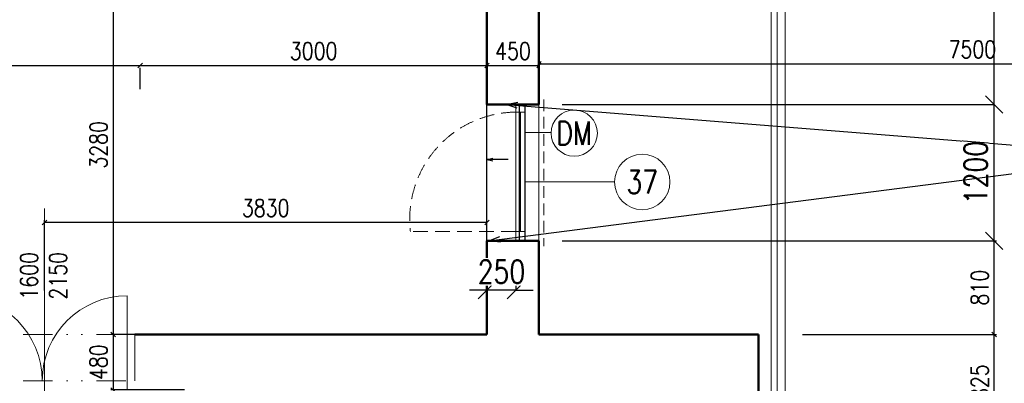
# Model space of a CAD drawing. Header units: millimetres. Extents: x -238874 to 551972, y -298952 to 658415.
# Tile 199 of 256: x 23075 to 31594, y 158579 to 161723. Entities that reach past the tile are written whole.
import ezdxf
from ezdxf.enums import TextEntityAlignment as Align

# ---------------------------------------------------------------- set-up
doc = ezdxf.new("R2010")
doc.units = ezdxf.units.MM
doc.header["$LTSCALE"] = 20
for name, pattern in [('DASHED', [0.75, 0.5, -0.25]), ('DIVIDE', [31.75, 12.7, -6.35, 0, -6.35, 0, -6.35]), ('HIDDEN', [9.525, 6.35, -3.175])]:
    doc.linetypes.add(name, pattern=pattern)
doc.layers.add('00_HEDVIKA _KRESBA', color=1, linetype='Continuous')
doc.layers.add('KOTY', color=8, linetype='Continuous')
doc.layers.add('00_HEDVIKA_DEMOLICE', color=2, linetype='Continuous', lineweight=30, transparency=0.3)
doc.layers.add('CKOKNA OTEVÍRÁNÍ', color=51, linetype='HIDDEN', lineweight=18, transparency=0.5)
for name, color, linetype, lineweight in [('00_HEDVIKA_OBRYS', 1, 'Continuous', 50), ('CKBUBLINY', 1, 'Continuous', 18), ('CKBUBLINY DEMOLICE', 4, 'Continuous', 18), ('CKBUBLINY_POPIS', 3, 'Continuous', 25), ('CKKOTY', 3, 'Continuous', 18), ('CKOKNA', 30, 'Continuous', 18), ('CKSYMBOLY', 21, 'Continuous', 25), ('CKTEXTY_MALE', 140, 'Continuous', 18), ('HEDVIKA_OKNA_PARAPET', 70, 'Continuous', 18), ('NOSNÉ', 8, 'Continuous', 50), ('PRUCHODY', 7, 'Continuous', 18)]:
    doc.layers.add(name, color=color, linetype=linetype, lineweight=lineweight)
doc.styles.add('SIMPLEX', font='SIMPLEX.shx', dxfattribs={"width": 0.8, "bigfont": 'CAD13.shx'})
doc.styles.get("Standard").update_dxf_attribs({"font": 'simplex.shx', "width": 0.8})
doc.dimstyles.new('CADKON', dxfattribs={"dimscale": 100, "dimtxt": 2, "dimasz": 1.5, "dimexe": 0, "dimexo": 2, "dimgap": 0.6, "dimtad": 1, "dimrnd": 1, "dimtxsty": 'Standard', "dimblk1": 'OBLIQUE', "dimblk2": 'OBLIQUE', "dimsah": 1, "dimcen": 2.5, "dimadec": 1, "dimazin": 2, "dimtfac": 1, "dimtix": 1, "dimtmove": 2, "dimatfit": 3, "dimldrblk": 'OPEN30', "dimfxl": 5, "dimtfill": 1, "dimtolj": 1, "dimarcsym": 0})
doc.dimstyles.new('CKA', dxfattribs={"dimtxt": 200, "dimasz": 40, "dimexe": 20, "dimexo": 0.2, "dimgap": 50, "dimtad": 1, "dimdec": 0, "dimrnd": 1, "dimzin": 0, "dimdsep": 46, "dimtxsty": 'Standard', "dimblk1": 'OBLIQUE', "dimblk2": 'OBLIQUE', "dimsah": 1, "dimcen": 0.09, "dimclrd": 253, "dimclre": 253, "dimclrt": 253, "dimadec": 0, "dimazin": 0, "dimtfac": 1, "dimtdec": 0, "dimtix": 1, "dimtmove": 2, "dimatfit": 3, "dimfxl": 1, "dimtolj": 1, "dimtzin": 0, "dimarcsym": 0})

# ---------------------------------------------------------------- blocks, each defined once
blk = doc.blocks.new('_OBLIQUE')
at = {"color": 0, "linetype": 'ByBlock'}
blk.add_line((-0.5, -0.5), (0.5, 0.5), dxfattribs=at)
blk = doc.blocks.new('*D1474')
at = {"layer": 'DEFPOINTS', "color": 0, "transparency": 16777216}
for p in [(27568, 165270.9), (31507.2, 165270.9), (27568, 160990.9)]:
    blk.add_point(p, dxfattribs=at)
at = {"layer": 'KOTY', "lineweight": -2, "transparency": 16777216}
for p, q in [((27948.7, 165270.9), (31527.2, 165270.9)), ((31507.2, 160990.9), (31507.2, 165270.9))]:
    blk.add_line(p, q, dxfattribs=at)
at = {"layer": 'KOTY', "lineweight": -2, "transparency": 16777216, "xscale": 40, "yscale": 40, "zscale": 40}
for p, rotation in [((31507.2, 165270.9), 90), ((31507.2, 160990.9), 270)]:
    blk.add_blockref('_OBLIQUE', p, dxfattribs=dict(at, rotation=rotation))
at = {"layer": 'KOTY', "transparency": 16777216, "insert": (31382.2, 163130.9), "char_height": 150, "attachment_point": 5, "rotation": 90, "style": 'SIMPLEX'}
blk.add_mtext('\\A1;4280', dxfattribs=at)
blk = doc.blocks.new('*D1482')
at = {"layer": 'DEFPOINTS', "color": 0, "transparency": 16777216}
for p in [(24118, 161503.5), (24118, 161327.1), (17388, 160858.5)]:
    blk.add_point(p, dxfattribs=at)
at = {"layer": 'KOTY', "lineweight": -2, "transparency": 16777216}
for p, q in [((17388, 161327.1), (24118, 161327.1)), ((24118, 161122.8), (24118, 161307.1))]:
    blk.add_line(p, q, dxfattribs=at)
at = {"layer": 'KOTY', "lineweight": -2, "transparency": 16777216, "xscale": 40, "yscale": 40, "zscale": 40, "rotation": 180}
blk.add_blockref('_OBLIQUE', (17388, 161327.1), dxfattribs=at)
at = {"layer": 'KOTY', "lineweight": -2, "transparency": 16777216, "xscale": 40, "yscale": 40, "zscale": 40}
blk.add_blockref('_OBLIQUE', (24118, 161327.1), dxfattribs=at)
at = {"layer": 'KOTY', "transparency": 16777216, "insert": (20753, 161452.1), "char_height": 150, "attachment_point": 5, "style": 'SIMPLEX'}
blk.add_mtext('\\A1;6730', dxfattribs=at)
blk = doc.blocks.new('*D1487')
at = {"layer": 'DEFPOINTS', "color": 0, "transparency": 16777216}
for p in [(35068, 161340.7), (27568, 160213.5), (35068, 160213.5)]:
    blk.add_point(p, dxfattribs=at)
at = {"layer": 'KOTY', "lineweight": -2, "transparency": 16777216}
for p, q in [((27568, 161340.7), (35068, 161340.7)), ((35068, 160594.3), (35068, 161360.7))]:
    blk.add_line(p, q, dxfattribs=at)
at = {"layer": 'KOTY', "lineweight": -2, "transparency": 16777216, "xscale": 40, "yscale": 40, "zscale": 40, "rotation": 180}
blk.add_blockref('_OBLIQUE', (27568, 161340.7), dxfattribs=at)
at = {"layer": 'KOTY', "lineweight": -2, "transparency": 16777216, "xscale": 40, "yscale": 40, "zscale": 40}
blk.add_blockref('_OBLIQUE', (35068, 161340.7), dxfattribs=at)
at = {"layer": 'KOTY', "transparency": 16777216, "insert": (31318, 161465.7), "char_height": 150, "attachment_point": 5, "style": 'SIMPLEX'}
blk.add_mtext('\\A1;7500', dxfattribs=at)
blk = doc.blocks.new('*D1504')
at = {"layer": 'DEFPOINTS', "color": 0, "transparency": 16777216}
for p in [(27118, 161327.1), (27568, 161327.1), (27568, 161327.1)]:
    blk.add_point(p, dxfattribs=at)
at = {"layer": 'KOTY', "lineweight": -2, "transparency": 16777216}
for p, q in [((27568, 161707.9), (27568, 161347.1)), ((27118, 161327.1), (27568, 161327.1))]:
    blk.add_line(p, q, dxfattribs=at)
at = {"layer": 'KOTY', "lineweight": -2, "transparency": 16777216, "xscale": 40, "yscale": 40, "zscale": 40, "rotation": 180}
blk.add_blockref('_OBLIQUE', (27118, 161327.1), dxfattribs=at)
at = {"layer": 'KOTY', "lineweight": -2, "transparency": 16777216, "xscale": 40, "yscale": 40, "zscale": 40}
blk.add_blockref('_OBLIQUE', (27568, 161327.1), dxfattribs=at)
at = {"layer": 'KOTY', "transparency": 16777216, "insert": (27343, 161452.1), "char_height": 150, "attachment_point": 5, "style": 'SIMPLEX'}
blk.add_mtext('\\A1;450', dxfattribs=at)
blk = doc.blocks.new('*D1506')
at = {"layer": 'DEFPOINTS', "color": 0, "transparency": 16777216}
for p in [(24118, 162280.9), (23882.3, 159000.9), (27118, 159000.9)]:
    blk.add_point(p, dxfattribs=at)
at = {"layer": 'KOTY', "lineweight": -2, "transparency": 16777216}
for p, q in [((23882.3, 162280.9), (23882.3, 159000.9)), ((26737.2, 159000.9), (23862.3, 159000.9))]:
    blk.add_line(p, q, dxfattribs=at)
at = {"layer": 'KOTY', "lineweight": -2, "transparency": 16777216, "xscale": 40, "yscale": 40, "zscale": 40}
for p, rotation in [((23882.3, 162280.9), 90), ((23882.3, 159000.9), 270)]:
    blk.add_blockref('_OBLIQUE', p, dxfattribs=dict(at, rotation=rotation))
at = {"layer": 'KOTY', "transparency": 16777216, "insert": (23757.3, 160640.9), "char_height": 150, "attachment_point": 5, "rotation": 90, "style": 'SIMPLEX'}
blk.add_mtext('\\A1;3280', dxfattribs=at)
blk = doc.blocks.new('*D1507')
at = {"layer": 'DEFPOINTS', "color": 0, "transparency": 16777216}
for p in [(23288, 159969.4), (23288, 159000.9), (27118, 159000.9)]:
    blk.add_point(p, dxfattribs=at)
at = {"layer": 'KOTY', "lineweight": -2, "transparency": 16777216}
for p, q in [((23288, 159381.6), (23288, 159989.4)), ((27118, 159969.4), (23288, 159969.4))]:
    blk.add_line(p, q, dxfattribs=at)
at = {"layer": 'KOTY', "lineweight": -2, "transparency": 16777216, "xscale": 40, "yscale": 40, "zscale": 40, "rotation": 180}
blk.add_blockref('_OBLIQUE', (23288, 159969.4), dxfattribs=at)
at = {"layer": 'KOTY', "lineweight": -2, "transparency": 16777216, "xscale": 40, "yscale": 40, "zscale": 40}
blk.add_blockref('_OBLIQUE', (27118, 159969.4), dxfattribs=at)
at = {"layer": 'KOTY', "transparency": 16777216, "insert": (25203, 160094.4), "char_height": 150, "attachment_point": 5, "style": 'SIMPLEX'}
blk.add_mtext('\\A1;3830', dxfattribs=at)
blk = doc.blocks.new('*D1508')
at = {"layer": 'DEFPOINTS', "color": 0, "transparency": 16777216}
for p in [(27118, 159000.9), (23882.3, 158520.7), (24882.8, 158520.7)]:
    blk.add_point(p, dxfattribs=at)
at = {"layer": 'KOTY', "lineweight": -2, "transparency": 16777216}
for p, q in [((23882.3, 159000.9), (23882.3, 158520.7)), ((24502, 158520.7), (23862.3, 158520.7))]:
    blk.add_line(p, q, dxfattribs=at)
at = {"layer": 'KOTY', "lineweight": -2, "transparency": 16777216, "xscale": 40, "yscale": 40, "zscale": 40}
for p, rotation in [((23882.3, 159000.9), 90), ((23882.3, 158520.7), 270)]:
    blk.add_blockref('_OBLIQUE', p, dxfattribs=dict(at, rotation=rotation))
at = {"layer": 'KOTY', "transparency": 16777216, "insert": (23757.3, 158760.8), "char_height": 150, "attachment_point": 5, "rotation": 90, "style": 'SIMPLEX'}
blk.add_mtext('\\A1;480', dxfattribs=at)
blk = doc.blocks.new('*D1509')
at = {"layer": 'DEFPOINTS', "color": 0, "transparency": 16777216}
for p in [(24118, 161503.5), (27118, 161327.1), (27118, 161327.1)]:
    blk.add_point(p, dxfattribs=at)
at = {"layer": 'KOTY', "lineweight": -2, "transparency": 16777216}
for p, q in [((24118, 161327.1), (27118, 161327.1)), ((27118, 160946.4), (27118, 161307.1))]:
    blk.add_line(p, q, dxfattribs=at)
at = {"layer": 'KOTY', "lineweight": -2, "transparency": 16777216, "xscale": 40, "yscale": 40, "zscale": 40, "rotation": 180}
blk.add_blockref('_OBLIQUE', (24118, 161327.1), dxfattribs=at)
at = {"layer": 'KOTY', "lineweight": -2, "transparency": 16777216, "xscale": 40, "yscale": 40, "zscale": 40}
blk.add_blockref('_OBLIQUE', (27118, 161327.1), dxfattribs=at)
at = {"layer": 'KOTY', "transparency": 16777216, "insert": (25618, 161452.1), "char_height": 150, "attachment_point": 5, "style": 'SIMPLEX'}
blk.add_mtext('\\A1;3000', dxfattribs=at)
blk = doc.blocks.new('*D1516')
at = {"layer": 'DEFPOINTS', "color": 0, "transparency": 16777216}
for p in [(27568, 159810.9), (31507.2, 159810.9), (29468, 159000.9)]:
    blk.add_point(p, dxfattribs=at)
at = {"layer": 'KOTY', "lineweight": -2, "transparency": 16777216}
for p, q in [((27948.7, 159810.9), (31527.2, 159810.9)), ((31507.2, 159000.9), (31507.2, 159810.9))]:
    blk.add_line(p, q, dxfattribs=at)
at = {"layer": 'KOTY', "lineweight": -2, "transparency": 16777216, "xscale": 40, "yscale": 40, "zscale": 40}
for p, rotation in [((31507.2, 159810.9), 90), ((31507.2, 159000.9), 270)]:
    blk.add_blockref('_OBLIQUE', p, dxfattribs=dict(at, rotation=rotation))
at = {"layer": 'KOTY', "transparency": 16777216, "insert": (31382.2, 159405.9), "char_height": 150, "attachment_point": 5, "rotation": 90, "style": 'SIMPLEX'}
blk.add_mtext('\\A1;810', dxfattribs=at)
blk = doc.blocks.new('*D1518')
at = {"layer": 'DEFPOINTS', "color": 0, "transparency": 16777216}
for p in [(29468, 159000.9), (31507.2, 159000.9), (29256.7, 158175.7)]:
    blk.add_point(p, dxfattribs=at)
at = {"layer": 'KOTY', "lineweight": -2, "transparency": 16777216}
for p, q in [((29848.7, 159000.9), (31527.2, 159000.9)), ((31507.2, 158175.7), (31507.2, 159000.9))]:
    blk.add_line(p, q, dxfattribs=at)
at = {"layer": 'KOTY', "lineweight": -2, "transparency": 16777216, "xscale": 40, "yscale": 40, "zscale": 40}
for p, rotation in [((31507.2, 159000.9), 90), ((31507.2, 158175.7), 270)]:
    blk.add_blockref('_OBLIQUE', p, dxfattribs=dict(at, rotation=rotation))
at = {"layer": 'KOTY', "transparency": 16777216, "insert": (31382.2, 158588.3), "char_height": 150, "attachment_point": 5, "rotation": 90, "style": 'SIMPLEX'}
blk.add_mtext('\\A1;825', dxfattribs=at)
blk = doc.blocks.new('*D1520')
at = {"layer": 'CKKOTY', "color": 0, "lineweight": -2, "transparency": 16777216}
for p, q in [((27768, 160990.9), (31507.2, 160990.9)), ((31507.2, 159810.9), (31507.2, 160990.9)), ((27768, 159810.9), (31507.2, 159810.9))]:
    blk.add_line(p, q, dxfattribs=at)
at = {"layer": 'DEFPOINTS', "color": 0, "transparency": 16777216}
for p in [(27568, 160990.9), (31507.2, 160990.9), (27568, 159810.9)]:
    blk.add_point(p, dxfattribs=at)
at = {"layer": 'CKKOTY', "color": 0, "lineweight": -2, "transparency": 16777216, "xscale": 150, "yscale": 150, "zscale": 150}
for p, rotation in [((31507.2, 160990.9), 90), ((31507.2, 159810.9), 270)]:
    blk.add_blockref('_OBLIQUE', p, dxfattribs=dict(at, rotation=rotation))
at = {"layer": 'CKKOTY', "color": 0, "transparency": 16777216, "insert": (31347.2, 160400.9), "char_height": 200, "attachment_point": 5, "rotation": 90, "bg_fill": 3, "box_fill_scale": 1.1, "bg_fill_color": 256, "bg_fill_true_color": 13158600, "bg_fill_transparency": 0}
blk.add_mtext('\\A1;1200', dxfattribs=at)
blk = doc.blocks.new('_Open30')
at = {"color": 0, "lineweight": -2}
for p, q in [((-1, 0.268), (0, 0)), ((0, 0), (-1, -0.268)), ((0, 0), (-1, 0))]:
    blk.add_line(p, q, dxfattribs=at)
blk = doc.blocks.new('*D3574')
at = {"layer": 'CKKOTY', "color": 0, "lineweight": -2, "transparency": 16777216}
for p, q in [((27118, 159610.9), (27118, 159383.6)), ((27368, 159610.9), (27368, 159383.6)), ((27118, 159383.6), (26968, 159383.6)), ((27368, 159383.6), (27118, 159383.6)), ((27368, 159383.6), (27518, 159383.6))]:
    blk.add_line(p, q, dxfattribs=at)
at = {"layer": 'DEFPOINTS', "color": 0, "transparency": 16777216}
for p in [(27118, 159810.9), (27368, 159810.9)]:
    blk.add_point(p, dxfattribs=at)
at = {"layer": 'CKKOTY', "color": 0, "lineweight": -2, "transparency": 16777216, "xscale": 150, "yscale": 150, "zscale": 150}
blk.add_blockref('_OBLIQUE', (27118, 159383.6), dxfattribs=at)
at = {"layer": 'CKKOTY', "color": 0, "lineweight": -2, "transparency": 16777216, "xscale": 150, "yscale": 150, "zscale": 150, "rotation": 180}
blk.add_blockref('_OBLIQUE', (27368, 159383.6), dxfattribs=at)
at = {"layer": 'CKKOTY', "color": 0, "transparency": 16777216, "insert": (27243, 159543.6), "char_height": 200, "attachment_point": 5, "bg_fill": 3, "box_fill_scale": 1.1, "bg_fill_color": 256, "bg_fill_true_color": 13158600, "bg_fill_transparency": 0}
blk.add_mtext('\\A1;250', dxfattribs=at)
at = {"layer": 'DEFPOINTS', "color": 0, "transparency": 16777216}
blk.add_point((27118, 159383.6), dxfattribs=at)
blk = doc.blocks.new('*U3302')
at = {"color": 0, "linetype": 'ByBlock', "lineweight": -2}
for p, q in [((-225, 0), (-80, 0)), ((225, 0), (103, 30)), ((225, 0), (103, -30)), ((-80, 0), (27, 0)), ((27, 0), (225, 0))]:
    blk.add_line(p, q, dxfattribs=at)
at = {"color": 0, "linetype": 'Continuous', "lineweight": -2, "flags": 8}
blk.add_attdef('SPÁD', text='', height=100, dxfattribs=at).set_placement((0, 40), align=Align.CENTER)
blk = doc.blocks.new('CK_BUBBLE_1_0_0')
at = {"color": 0, "linetype": 'ByBlock', "lineweight": -2}
blk.add_circle((0, 0), 1, dxfattribs=at)

msp = doc.modelspace()

# ---------------------------------------------------------------- linework, layer by layer
at = {"layer": '00_HEDVIKA _KRESBA'}
msp.add_line((27117.962, 159810.863), (27117.962, 160990.863), dxfattribs=at)
at = {"layer": '00_HEDVIKA_DEMOLICE'}
for p, q in [((27397.962, 159810.863), (27397.962, 160990.863)), ((27447.962, 159810.863), (27447.962, 160990.863))]:
    msp.add_line(p, q, dxfattribs=at)
at = {"layer": '00_HEDVIKA_OBRYS'}
for points in [[(27447.962, 160990.863), (27117.962, 160990.863)], [(27447.962, 159810.863), (27117.962, 159810.863)]]:
    msp.add_lwpolyline(points, dxfattribs=at)
at = {"layer": 'CKOKNA'}
for p, q in [((27367.962, 160923.863), (27367.962, 160990.863)), ((27447.962, 160990.863), (27367.962, 160990.863)), ((27447.962, 160923.863), (27447.962, 160990.863)), ((27367.962, 159892.863), (27367.962, 160923.863)), ((27447.962, 160923.863), (27367.962, 160923.863)), ((27407.962, 159892.863), (27407.962, 160923.863)), ((27447.962, 159892.863), (27447.962, 160923.863)), ((27447.962, 159892.863), (27367.962, 159892.863)), ((27367.962, 159892.863), (27367.962, 159810.863)), ((27447.962, 159892.863), (27447.962, 159810.863)), ((27447.962, 159810.863), (27367.962, 159810.863))]:
    msp.add_line(p, q, dxfattribs=at)
at = {"layer": 'CKOKNA OTEVÍRÁNÍ'}
msp.add_line((27367.962, 159892.863), (26455.126, 159892.863), dxfattribs=at)
msp.add_arc((27375.815, 159997.302), 926.594, 90.4856074, 186.4717247, dxfattribs=at)
at = {"layer": 'HEDVIKA_OKNA_PARAPET'}
msp.add_line((27117.962, 159810.863), (27117.962, 160990.863), dxfattribs=at)
at = {"layer": 'NOSNÉ'}
for p, q in [((27567.962, 165270.863), (27567.962, 160990.863)), ((27117.962, 162280.863), (27117.962, 160990.863)), ((27117.962, 160990.863), (27567.962, 160990.863)), ((27382.962, 160990.863), (27117.962, 160990.863)), ((27117.962, 159810.863), (27567.962, 159810.863)), ((27117.962, 159810.863), (27117.962, 159000.863)), ((27117.962, 159810.863), (27382.962, 159810.863)), ((27567.962, 159810.863), (27567.962, 159000.863)), ((27117.962, 159000.863), (24069.772, 159000.863)), ((29467.962, 159000.863), (27567.962, 159000.863)), ((29467.962, 158175.708), (29467.962, 159000.863))]:
    msp.add_line(p, q, dxfattribs=at)
at = {"layer": 'PRUCHODY', "linetype": 'Continuous'}
for p, q in [((29577.962, 165600.863), (29577.962, 158349.398)), ((29627.962, 165600.863), (29627.962, 158349.398)), ((29697.962, 165600.863), (29697.962, 158349.398))]:
    msp.add_line(p, q, dxfattribs=at)
at = {"layer": 'PRUCHODY'}
for p, q in [((27117.962, 160990.863), (27117.962, 159810.863)), ((27117.962, 160990.863), (27132.962, 160990.863)), ((27567.962, 159810.863), (27567.962, 160990.863)), ((23287.962, 157582.161), (23287.962, 160089.687)), ((27117.962, 159810.863), (27132.962, 159810.863)), ((24004.772, 159335.708), (24004.772, 158520.708)), ((24069.772, 158600.708), (24069.772, 159000.863)), ((28967.962, 159000.863), (29467.962, 159000.863))]:
    msp.add_line(p, q, dxfattribs=at)
at = {"layer": 'PRUCHODY', "linetype": 'DIVIDE'}
for p, q in [((22469.772, 159000.863), (24069.772, 159000.863)), ((22469.772, 158600.708), (24069.772, 158600.708))]:
    msp.add_line(p, q, dxfattribs=at)
at = {"layer": 'PRUCHODY'}
for centre, start, end in [((22534.772, 158600.708), 0, 90), ((24004.772, 158600.708), 90, 180)]:
    msp.add_arc(centre, 735, start, end, dxfattribs=at)

# ---------------------------------------------------------------- block references
at = {"layer": 'CKSYMBOLY', "xscale": -0.4, "yscale": 0.4, "zscale": 0.4}
msp.add_blockref('*U3302', (27210.579, 160513.359), dxfattribs=at)

# ---------------------------------------------------------------- texts
at = {"layer": 'KOTY', "insert": (23081.017, 159713.848), "char_height": 150, "width": 921.6, "attachment_point": 3, "rotation": 90}
msp.add_mtext('1600\\P2150', dxfattribs=at)

# ---------------------------------------------------------------- dimensions: what is measured, and where the dimension line sits
at = {"layer": 'KOTY'}
for base, p1, p2, text, picture, middle in [((31507.166, 165270.863), (27567.962, 160990.863), (27567.962, 165270.863), '4280', '*D1474', (31382.166, 163130.863)), ((23882.275, 159000.863), (24117.962, 162280.863), (27117.962, 159000.863), '3280', '*D1506', (23757.275, 160640.863)), ((31507.166, 159810.863), (29467.962, 159000.863), (27567.962, 159810.863), '810', '*D1516', (31382.166, 159405.863)), ((23882.275, 158520.708), (27117.962, 159000.863), (24882.79, 158520.708), '480', '*D1508', (23757.275, 158760.785)), ((31507.166, 159000.863), (29256.694, 158175.708), (29467.962, 159000.863), '825', '*D1518', (31382.166, 158588.285))]:
    dim = msp.add_linear_dim(base=base, p1=p1, p2=p2, angle=270, text=text, dimstyle='CKA', override={"dimtxt": 150, "dimexo": 380.774374, "dimtxsty": 'SIMPLEX', "dimse1": 1, "dimclrd": 256, "dimclre": 256, "dimclrt": 256}, dxfattribs=at)
    dim.commit()
    dim.dimension.update_dxf_attribs({"geometry": picture, "text_midpoint": middle})
for base, p1, p2, text, picture, middle in [((27567.962, 161327.125), (27117.962, 161327.125), (27567.962, 161327.125), '450', '*D1504', (27342.962, 161452.125)), ((24117.962, 161327.125), (17387.962, 160858.526), (24117.962, 161503.526), '6730', '*D1482', (20752.962, 161452.125)), ((27117.962, 161327.125), (24117.962, 161503.526), (27117.962, 161327.125), '3000', '*D1509', (25617.962, 161452.125)), ((35067.962, 161340.696), (27567.962, 160213.526), (35067.962, 160213.526), '7500', '*D1487', (31317.962, 161465.696)), ((23287.962, 159969.41), (27117.962, 159000.863), (23287.962, 159000.863), '3830', '*D1507', (25202.962, 160094.41))]:
    dim = msp.add_linear_dim(base=base, p1=p1, p2=p2, text=text, dimstyle='CKA', override={"dimtxt": 150, "dimexo": 380.774374, "dimtxsty": 'SIMPLEX', "dimse1": 1, "dimclrd": 256, "dimclre": 256, "dimclrt": 256}, dxfattribs=at)
    dim.commit()
    dim.dimension.update_dxf_attribs({"geometry": picture, "text_midpoint": middle})

# ---------------------------------------------------------------- next in the draw order: dimensions: what is measured, and where the dimension line sits
at = {"layer": 'CKKOTY'}
dim = msp.add_linear_dim(base=(31507.166, 160990.863), p1=(27567.962, 159810.863), p2=(27567.962, 160990.863), angle=270, text='1200', dimstyle='CADKON', dxfattribs=at)
dim.commit()
dim.dimension.update_dxf_attribs({"geometry": '*D1520', "text_midpoint": (31347.166, 160400.863)})

# ---------------------------------------------------------------- next in the draw order: linework, layer by layer
at = {"layer": 'CKBUBLINY'}
msp.add_line((28221.392, 160320.863), (27442.962, 160320.863), dxfattribs=at)
at = {"layer": 'CKBUBLINY DEMOLICE'}
msp.add_line((27673.261, 160748.843), (27442.962, 160748.843), dxfattribs=at)
at = {"layer": 'CKOKNA', "linetype": 'DASHED', "ltscale": 10}
msp.add_line((27610.052, 161033.343), (27610.052, 159764.51), dxfattribs=at)
at = {"layer": 'NOSNÉ'}
for p, q in [((27117.962, 160990.863), (27567.962, 160990.863)), ((27117.962, 159810.863), (27567.962, 159810.863))]:
    msp.add_line(p, q, dxfattribs=at)
at = {"layer": 'PRUCHODY'}
msp.add_line((27567.962, 160990.863), (27567.962, 159810.863), dxfattribs=at)

# ---------------------------------------------------------------- next in the draw order: block references
at = {"layer": 'CKBUBLINY'}
ref = msp.add_blockref('CK_BUBBLE_1_0_0', (28461.39, 160319.975), dxfattribs=dict(at, xscale=240, yscale=240, zscale=240))
ref.add_attrib('NUM1', '37', dxfattribs={"layer": 'CKBUBLINY_POPIS', "height": 200, "width": 0.8, "flags": 8}).set_placement((28461.39, 160319.975), align=Align.MIDDLE_CENTER)
at = {"layer": 'CKBUBLINY DEMOLICE'}
ref = msp.add_blockref('CK_BUBBLE_1_0_0', (27873.261, 160742.068), dxfattribs=dict(at, xscale=200, yscale=200, zscale=200))
ref.add_attrib('NUM1', 'DM', dxfattribs={"height": 200, "width": 0.8, "flags": 8}).set_placement((27873.261, 160742.068), align=Align.MIDDLE_CENTER)

# ---------------------------------------------------------------- next in the draw order: leaders
at = {"layer": 'CKTEXTY_MALE'}
msp.add_leader([(27282.962, 160990.863), (32854.447, 160545.103)], dimstyle='CADKON', override={"dimscale": 1, "dimasz": 100, "dimtih": 0, "dimtoh": 0, "dimrnd": 0, "dimclrd": 0, "dimtix": 0, "dimtofl": 0, "dimldrblk": 'Open30'}, dxfattribs=at)

# ---------------------------------------------------------------- next in the draw order: dimensions: what is measured, and where the dimension line sits
at = {"layer": 'CKKOTY'}
dim = msp.add_linear_dim(base=(27117.962, 159383.63), p1=(27367.962, 159810.863), p2=(27117.962, 159810.863), dimstyle='CADKON', dxfattribs=at)
dim.commit()
dim.dimension.update_dxf_attribs({"geometry": '*D3574', "text_midpoint": (27242.962, 159543.63)})

# ---------------------------------------------------------------- next in the draw order: leaders
at = {"layer": 'CKTEXTY_MALE'}
msp.add_leader([(27132.962, 159810.863), (32854.447, 160545.103)], dimstyle='CADKON', override={"dimscale": 1, "dimasz": 100, "dimtih": 0, "dimtoh": 0, "dimrnd": 0, "dimclrd": 0, "dimtix": 0, "dimtofl": 0, "dimldrblk": 'Open30'}, dxfattribs=at)

doc.saveas('drawing.dxf')
